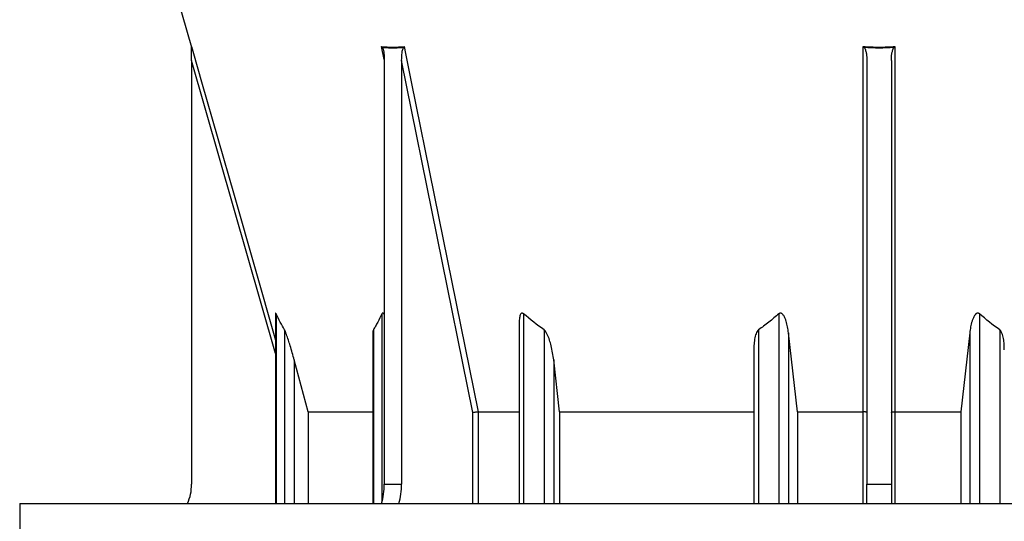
# Model space of a CAD drawing. Header units: millimetres. Extents: x 1309 to 2709, y 450 to 3578.
# Tile 2 of 9: x 1309 to 2111, y 1069 to 1477. Entities that reach past the tile are written whole.
import ezdxf

# ---------------------------------------------------------------- set-up
doc = ezdxf.new("R2010")
doc.units = ezdxf.units.MM

msp = doc.modelspace()

# ---------------------------------------------------------------- linework, layer by layer
at = {"color": 7, "linetype": 'Continuous', "lineweight": 25}
for p, q in [((1434.11, 1507.02), (1448.99, 1455.12)), ((1449.11, 1444.36), (1449.11, 1099.34)), ((1606.06, 1444.36), (1606.06, 1099.34)), ((1620.2, 1444.36), (1620.2, 1099.34)), ((1678.31, 1157.86), (1620.2, 1444.36)), ((1999.11, 1444.36), (1999.11, 1099.34)), ((2019.11, 1444.36), (2019.11, 1099.34)), ((1517.52, 1238.31), (1517.52, 1083.55)), ((1715.87, 1229.85), (1715.87, 1083.55)), ((1596.73, 1221.89), (1596.73, 1083.55)), ((1942.56, 1158.28), (1935.28, 1222.59)), ((2082.93, 1222.59), (2075.65, 1158.28)), ((1907.11, 1208.66), (1907.11, 1083.55)), ((1544.08, 1158.28), (1532.7, 1200.51)), ((1748.75, 1158.28), (1744.04, 1200.51)), ((1544.08, 1158.28), (1596.73, 1158.28)), ((1544.08, 1158.28), (1544.08, 1083.55)), ((1682.49, 1158.28), (1715.87, 1158.28)), ((1682.49, 1158.28), (1682.49, 1158.28)), ((1748.75, 1158.28), (1907.11, 1158.28)), ((1748.75, 1158.28), (1748.75, 1083.55)), ((1942.56, 1158.28), (1996.19, 1158.28)), ((1942.56, 1158.28), (1942.56, 1083.55)), ((1996.19, 1158.28), (1996.19, 1158.28)), ((2022.03, 1158.28), (2075.65, 1158.28)), ((2022.03, 1158.28), (2022.03, 1158.28)), ((2075.65, 1158.28), (2075.65, 1083.55)), ((1606.06, 1099.34), (1620.2, 1099.34)), ((1999.11, 1099.34), (2019.11, 1099.34)), ((1999.11, 1083.55), (1999.11, 1099.34)), ((2019.11, 1099.34), (2019.11, 1083.55)), ((1309.11, 1083.55), (1309.11, 1046.55)), ((1309.11, 1083.55), (2709.11, 1083.55))]:
    msp.add_line(p, q, dxfattribs=at)
at = {"color": 1, "linetype": 'Continuous', "lineweight": 25}
for p, q in [((1448.99, 1455.12), (1448.99, 1455.64)), ((1606.02, 1445.17), (1603.9, 1455.64)), ((1517.52, 1205.86), (1449.11, 1444.36)), ((1517.97, 1238.06), (1517.97, 1083.55)), ((1604.08, 1238.06), (1604.08, 1084.64)), ((1719.57, 1238.06), (1719.57, 1083.55)), ((1927.44, 1238.06), (1927.44, 1083.55)), ((2090.77, 1238.06), (2090.77, 1083.55)), ((1524.86, 1224.97), (1524.86, 1083.55)), ((1597.19, 1224.97), (1597.19, 1083.55)), ((1736.2, 1224.97), (1736.2, 1083.55)), ((1910.81, 1224.97), (1910.81, 1083.55)), ((1935.28, 1222.59), (1935.28, 1083.55)), ((2082.93, 1222.59), (2082.93, 1083.55)), ((2107.4, 1224.97), (2107.4, 1083.55)), ((1532.7, 1200.51), (1532.7, 1083.55)), ((1744.04, 1200.51), (1744.04, 1083.55)), ((1678.31, 1083.55), (1678.31, 1157.86)), ((1682.49, 1158.28), (1682.49, 1083.55)), ((1996.19, 1083.55), (1996.19, 1158.28)), ((2022.03, 1158.28), (2022.03, 1083.55))]:
    msp.add_line(p, q, dxfattribs=at)
at = {"color": 1, "linetype": 'Continuous', "lineweight": 25, "flags": 128}
msp.add_lwpolyline([(1448.99, 1455.64), (1450.64, 1449.87), (1457.26, 1426.81), (1483.73, 1334.53), (1517.52, 1216.73)], dxfattribs=at)
at = {"color": 7, "linetype": 'Continuous', "lineweight": 25, "flags": 128}
for points in [[(1622.19, 1455.64), (1623.36, 1449.87), (1628.04, 1426.81), (1646.75, 1334.53), (1682.49, 1158.28)], [(1996.19, 1158.28), (1996.19, 1164.05), (1996.18, 1187.12), (1996.18, 1279.4), (1996.17, 1455.64)], [(2022.04, 1455.64), (2022.04, 1449.87), (2022.04, 1426.81), (2022.04, 1334.53), (2022.03, 1158.28)]]:
    msp.add_lwpolyline(points, dxfattribs=at)
at = {"color": 7, "linetype": 'Continuous', "lineweight": 25}
for centre, radius, start, end in [((1446.11, 1454.29), 3, 0.24744, 16.03829), ((1409.11, 1099.34), 40, 336.75012, 0), ((1551.51, 1099.21), 54.54, 343.31253, 0.13417), ((1566.03, 1099.16), 54.17, 343.25354, 0.19317)]:
    msp.add_arc(centre, radius, start, end, dxfattribs=at)
for points, knots in [([(1449.11, 1454.75), (1449.09, 1455.05), (1449.07, 1455.35), (1448.99, 1455.64), (1448.99, 1455.64)], [0, 0, 0, 0, 0.99103, 1, 1, 1, 1]), ([(1449.11, 1444.36), (1449.11, 1445.25), (1449.11, 1446.15), (1449.11, 1447.93), (1449.11, 1448.82), (1449.11, 1450.15), (1449.11, 1450.59), (1449.11, 1451.47), (1449.11, 1451.9), (1449.11, 1452.76), (1449.11, 1453.19), (1449.11, 1453.8), (1449.11, 1454), (1449.11, 1454.39), (1449.11, 1454.58), (1449.11, 1454.75)], [0, 0, 0, 0, 0.25, 0.25, 0.5, 0.5, 0.625, 0.625, 0.75, 0.75, 0.875, 0.875, 0.9375, 0.9375, 1, 1, 1, 1]), ([(1603.9, 1455.64), (1606.94, 1455.29), (1609.99, 1455.12), (1616.1, 1455.12), (1619.15, 1455.29), (1622.19, 1455.64)], [0, 0, 0, 0, 0.5, 0.5, 1, 1, 1, 1]), ([(1604.56, 1454.75), (1604.36, 1455.05), (1604.15, 1455.35), (1603.9, 1455.64), (1603.9, 1455.64)], [0, 0, 0, 0, 0.991022, 1, 1, 1, 1]), ([(1621.69, 1454.75), (1621.19, 1454.7), (1618.34, 1454.41), (1613.13, 1454.19), (1607.91, 1454.41), (1605.06, 1454.7), (1604.56, 1454.75)], [0, 0, 0, 0, 0.087217, 0.5, 0.912783, 1, 1, 1, 1]), ([(1604.56, 1454.75), (1604.76, 1454.31), (1605.27, 1453.19), (1605.63, 1451.06), (1605.99, 1448.04), (1606.03, 1445.78), (1606.06, 1444.36)], [0, 0, 0, 0, 0.142517, 0.370369, 0.603254, 1, 1, 1, 1]), ([(1620.2, 1444.36), (1620.26, 1446.36), (1620.36, 1449.34), (1620.89, 1452.9), (1621.47, 1454.24), (1621.69, 1454.75)], [0, 0, 0, 0, 0.561058, 0.836113, 1, 1, 1, 1]), ([(1621.69, 1454.75), (1621.87, 1455.05), (1622.05, 1455.35), (1622.19, 1455.64), (1622.19, 1455.64)], [0, 0, 0, 0, 0.991022, 1, 1, 1, 1]), ([(1997, 1454.75), (1996.73, 1455.05), (1996.45, 1455.35), (1996.18, 1455.64), (1996.17, 1455.64)], [0, 0, 0, 0, 0.99103, 1, 1, 1, 1]), ([(1997, 1454.75), (1997.15, 1454.58), (1997.28, 1454.39), (1997.5, 1454), (1997.6, 1453.8), (1997.88, 1453.18), (1998.02, 1452.76), (1998.4, 1451.47), (1998.58, 1450.6), (1998.86, 1448.83), (1998.95, 1447.93), (1999.08, 1446.15), (1999.11, 1445.25), (1999.11, 1444.36)], [0, 0, 0, 0, 0.0625, 0.0625, 0.125, 0.125, 0.25, 0.25, 0.5, 0.5, 0.75, 0.75, 1, 1, 1, 1]), ([(2019.11, 1444.36), (2019.11, 1445.25), (2019.14, 1446.15), (2019.26, 1447.93), (2019.36, 1448.82), (2019.56, 1450.15), (2019.64, 1450.59), (2019.83, 1451.47), (2019.94, 1451.9), (2020.19, 1452.76), (2020.34, 1453.19), (2020.62, 1453.8), (2020.71, 1454), (2020.94, 1454.39), (2021.06, 1454.58), (2021.22, 1454.75)], [0, 0, 0, 0, 0.25, 0.25, 0.5, 0.5, 0.625, 0.625, 0.75, 0.75, 0.875, 0.875, 0.9375, 0.9375, 1, 1, 1, 1]), ([(2021.22, 1454.75), (2021.49, 1455.05), (2021.76, 1455.35), (2022.04, 1455.64), (2022.04, 1455.64)], [0, 0, 0, 0, 0.99103, 1, 1, 1, 1]), ([(1517.97, 1238.06), (1517.9, 1238.2), (1517.76, 1238.48), (1517.6, 1238.65), (1517.52, 1238.58), (1517.52, 1238.39), (1517.53, 1238.31)], [0, 0, 0, 0, 0.283703, 0.5705, 0.815742, 1, 1, 1, 1]), ([(1604.08, 1238.06), (1602.96, 1235.77), (1601.84, 1233.53), (1600.11, 1230.25), (1599.54, 1229.18), (1598.37, 1227.05), (1597.78, 1226), (1597.19, 1224.97)], [0, 0, 0, 0, 0.5, 0.5, 0.75, 0.75, 1, 1, 1, 1]), ([(1606.06, 1237.6), (1606.03, 1237.63), (1605.88, 1237.89), (1605.52, 1238.24), (1605.07, 1238.58), (1604.67, 1238.64), (1604.33, 1238.49), (1604.17, 1238.22), (1604.08, 1238.06)], [0, 0, 0, 0, 0.038686, 0.252461, 0.46809, 0.624164, 0.780172, 1, 1, 1, 1]), ([(1719.57, 1238.06), (1719.39, 1238.2), (1719.03, 1238.48), (1718.43, 1238.65), (1717.88, 1238.55), (1717.31, 1238.11), (1716.75, 1237.15), (1716.32, 1235.72), (1715.93, 1233.25), (1715.93, 1231.25), (1715.92, 1229.85)], [0, 0, 0, 0, 0.058194, 0.117022, 0.167329, 0.228679, 0.333738, 0.486444, 0.639869, 1, 1, 1, 1]), ([(1927.44, 1238.06), (1924.76, 1235.77), (1922.03, 1233.53), (1917.87, 1230.25), (1916.48, 1229.18), (1913.66, 1227.05), (1912.24, 1226), (1910.81, 1224.97)], [0, 0, 0, 0, 0.5, 0.5, 0.75, 0.75, 1, 1, 1, 1]), ([(1935.28, 1222.59), (1935.1, 1224.19), (1934.87, 1225.78), (1934.41, 1228.15), (1934.24, 1228.94), (1933.86, 1230.5), (1933.64, 1231.28), (1933.16, 1232.83), (1932.89, 1233.6), (1932.41, 1234.73), (1932.24, 1235.11), (1931.87, 1235.84), (1931.66, 1236.2), (1931.22, 1236.9), (1930.98, 1237.23), (1930.56, 1237.7), (1930.41, 1237.85), (1930.09, 1238.12), (1929.91, 1238.24), (1929.55, 1238.45), (1929.35, 1238.53), (1929.04, 1238.59), (1928.94, 1238.61), (1928.73, 1238.61), (1928.62, 1238.61), (1928.32, 1238.56), (1928.12, 1238.5), (1927.76, 1238.31), (1927.6, 1238.2), (1927.44, 1238.06)], [0, 0, 0, 0, 0.25, 0.25, 0.375, 0.375, 0.5, 0.5, 0.625, 0.625, 0.6875, 0.6875, 0.75, 0.75, 0.8125, 0.8125, 0.84375, 0.84375, 0.875, 0.875, 0.90625, 0.90625, 0.921875, 0.921875, 0.9375, 0.9375, 0.96875, 0.96875, 1, 1, 1, 1]), ([(2090.77, 1238.06), (2090.62, 1238.2), (2090.45, 1238.31), (2090.09, 1238.5), (2089.89, 1238.56), (2089.59, 1238.61), (2089.48, 1238.61), (2089.27, 1238.61), (2089.17, 1238.59), (2088.96, 1238.55), (2088.86, 1238.52), (2088.66, 1238.44), (2088.57, 1238.39), (2088.29, 1238.24), (2088.12, 1238.11), (2087.8, 1237.84), (2087.65, 1237.69), (2087.37, 1237.38), (2087.24, 1237.22), (2086.99, 1236.88), (2086.87, 1236.71), (2086.54, 1236.19), (2086.34, 1235.83), (2085.97, 1235.1), (2085.8, 1234.73), (2085.49, 1233.97), (2085.34, 1233.59), (2085.06, 1232.82), (2084.93, 1232.43), (2084.57, 1231.27), (2084.36, 1230.5), (2083.97, 1228.93), (2083.8, 1228.15), (2083.35, 1225.78), (2083.11, 1224.19), (2082.93, 1222.59)], [0, 0, 0, 0, 0.03125, 0.03125, 0.0625, 0.0625, 0.078125, 0.078125, 0.09375, 0.09375, 0.109375, 0.109375, 0.125, 0.125, 0.15625, 0.15625, 0.1875, 0.1875, 0.21875, 0.21875, 0.25, 0.25, 0.3125, 0.3125, 0.375, 0.375, 0.4375, 0.4375, 0.5, 0.5, 0.625, 0.625, 0.75, 0.75, 1, 1, 1, 1]), ([(1532.7, 1200.51), (1532.17, 1202.44), (1531.11, 1206.3), (1529.51, 1211.71), (1527.96, 1216.71), (1526.66, 1220.57), (1525.65, 1223.27), (1525.11, 1224.51), (1524.9, 1224.9), (1524.86, 1224.97)], [0, 0, 0, 0, 0.227782, 0.455525, 0.639691, 0.823322, 0.923914, 0.987443, 1, 1, 1, 1]), ([(1597.19, 1224.97), (1597.05, 1224.58), (1596.75, 1223.7), (1596.74, 1222.54), (1596.73, 1221.89)], [0, 0, 0, 0, 0.4388345, 1, 1, 1, 1]), ([(1744.04, 1200.51), (1743.79, 1202.44), (1743.29, 1206.3), (1742.1, 1211.71), (1740.71, 1216.71), (1739.23, 1220.57), (1737.76, 1223.27), (1736.79, 1224.51), (1736.28, 1224.9), (1736.2, 1224.97)], [0, 0, 0, 0, 0.227782, 0.455525, 0.63969, 0.823321, 0.923914, 0.987443, 1, 1, 1, 1]), ([(1910.81, 1224.97), (1910.43, 1224.58), (1909.56, 1223.68), (1908.8, 1221.85), (1907.94, 1218.87), (1907.29, 1214.81), (1907.04, 1211.06), (1907.11, 1209.01), (1907.12, 1208.66)], [0, 0, 0, 0, 0.095184, 0.220237, 0.345876, 0.642549, 0.940551, 1, 1, 1, 1]), ([(2111.05, 1208.62), (2111.06, 1209.77), (2111.07, 1212.48), (2110.68, 1216.71), (2109.89, 1220.57), (2108.83, 1223.27), (2107.99, 1224.51), (2107.48, 1224.9), (2107.4, 1224.97)], [0, 0, 0, 0, 0.19982, 0.470477, 0.740347, 0.888182, 0.981545, 1, 1, 1, 1]), ([(1678.31, 1157.86), (1678.31, 1157.86), (1678.45, 1157.89), (1678.88, 1157.97), (1679.68, 1158.08), (1680.69, 1158.19), (1681.69, 1158.27), (1682.22, 1158.28), (1682.49, 1158.28)], [0, 0, 0, 0, 0.004499, 0.132541, 0.351421, 0.568273, 0.78412, 1, 1, 1, 1]), ([(1999.11, 1157.86), (1999.11, 1157.86), (1999.11, 1157.89), (1999.05, 1157.97), (1998.73, 1158.08), (1998.07, 1158.19), (1997.19, 1158.27), (1996.52, 1158.28), (1996.19, 1158.28)], [0, 0, 0, 0, 0.004499, 0.132544, 0.351426, 0.568276, 0.784121, 1, 1, 1, 1]), ([(2019.11, 1157.86), (2019.11, 1157.86), (2019.11, 1157.89), (2019.16, 1157.97), (2019.48, 1158.08), (2020.15, 1158.19), (2021.02, 1158.27), (2021.69, 1158.28), (2022.03, 1158.28)], [0, 0, 0, 0, 0.004499, 0.132544, 0.351426, 0.568276, 0.784121, 1, 1, 1, 1])]:
    msp.add_open_spline(points, degree=3, knots=knots, dxfattribs=at)
for points in [[(1996.17, 1455.64), (2000.48, 1455.38), (2009.11, 1454.86), (2017.73, 1455.38), (2022.04, 1455.64)], [(2021.22, 1454.75), (2013.16, 1454.14), (2005.06, 1454.14), (1997, 1454.75)], [(1524.86, 1224.97), (1522.49, 1229.1), (1520.2, 1233.49), (1517.97, 1238.06)], [(1736.2, 1224.97), (1730.47, 1229.1), (1724.94, 1233.49), (1719.57, 1238.06)], [(2107.4, 1224.97), (2101.67, 1229.1), (2096.14, 1233.49), (2090.77, 1238.06)]]:
    msp.add_open_spline(points, degree=3, dxfattribs=at)

doc.saveas('drawing.dxf')
